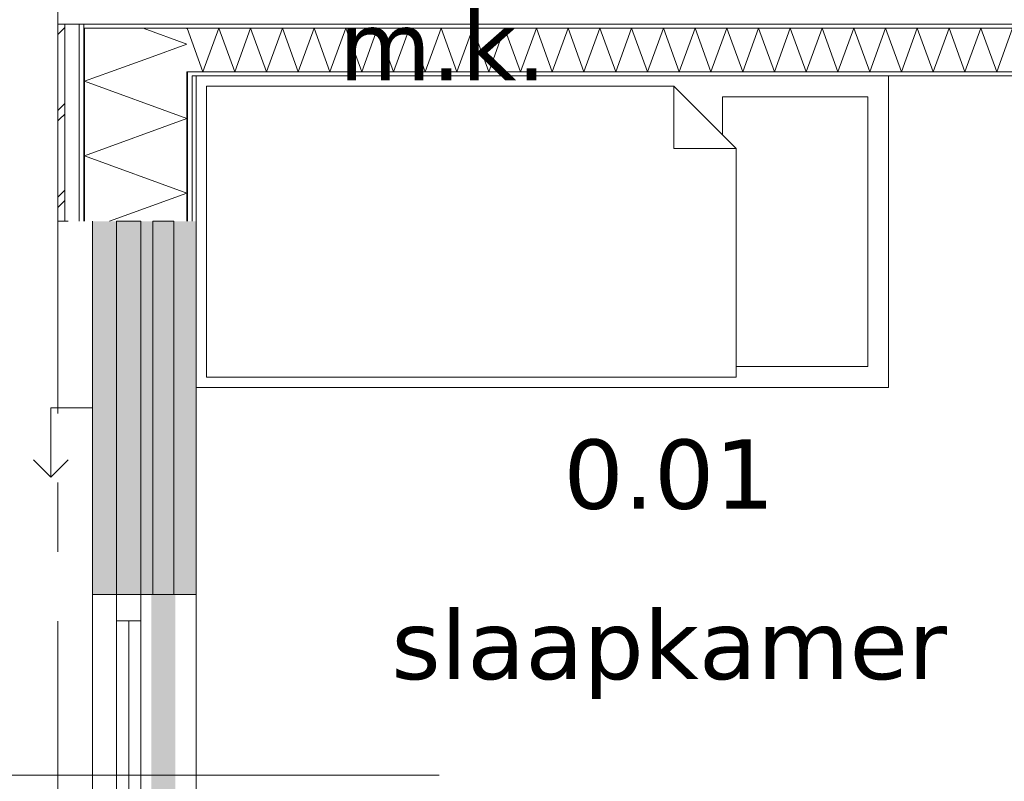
# Model space of a CAD drawing. Header units: millimetres. Extents: x -14925 to 266687, y -3550 to 35834.
# Tile 116 of 244: x 110989 to 113833, y 2287 to 4488. Entities that reach past the tile are written whole.
import ezdxf
from ezdxf.enums import TextEntityAlignment as Align

# ---------------------------------------------------------------- set-up
doc = ezdxf.new("R2010")
doc.units = ezdxf.units.MM
doc.header["$MEASUREMENT"] = 0
doc.linetypes.add('B0204', pattern=[2600, 2000, -200, 200, -200])
doc.linetypes.add('B0302', pattern=[2502.000046, 1252.000046, -625, 0, -625])
for name, color, linetype in [('21 Buitenwanden', 7, 'Continuous'), ('A Lijn doorsnede', 7, 'Continuous'), ('A Stramien', 7, 'Continuous'), ('New_21 Buitenwanden', 7, 'Continuous'), ('New_21 Buitenwanden 2D arcering', 7, 'Continuous'), ('New_21 Buitenwanden Afdek-arcering', 7, 'Continuous'), ('New_21 Buitenwanden Deuren', 7, 'Continuous'), ('New_21 Buitenwanden Doorsnede-arcering', 7, 'Continuous'), ('New_21 Buitenwanden Laagscheidingslijnen', 7, 'Continuous'), ('New_21 Buitenwanden Ramen', 7, 'Continuous'), ('New_22 C Binnenwanden', 7, 'Continuous'), ('New_22 C Binnenwanden Doorsnede-arcering', 7, 'Continuous'), ('New_22 C Binnenwanden Laagscheidingslijnen', 7, 'Continuous'), ('New_82 Interieur', 7, 'Continuous'), ('New_Z Gebruiksopp', 7, 'Continuous'), ('New_Z Gebruiksopp Zone omranding', 7, 'Continuous'), ('New_Z Gebruiksopp Zone tekst', 7, 'Continuous'), ('Tekst_dim 1_ 100 .DO', 7, 'Continuous')]:
    doc.layers.add(name, color=color, linetype=linetype)
doc.styles.add('GENERATED_STYLE_1', font='verdana.ttf')
doc.styles.add('GENERATED_STYLE_2', font='verdana.ttf')
doc.dimstyles.new('GENERATED_STYLE__1', dxfattribs={"dimtxt": 400, "dimasz": 380, "dimexe": 0.18, "dimexo": 0.0625, "dimgap": 0, "dimtad": 1, "dimdec": 0, "dimzin": 0, "dimdsep": 46, "dimtxsty": 'GENERATED_STYLE_2', "dimblk": 'ARROWHEAD_7', "dimblk1": 'ARROWHEAD_7', "dimblk2": 'ARROWHEAD_7', "dimcen": 0.09, "dimse1": 1, "dimse2": 1, "dimclrd": 9, "dimclre": 9, "dimclrt": 9, "dimadec": 1, "dimazin": 0, "dimtfac": 1, "dimtdec": 4, "dimtmove": 0, "dimatfit": 3, "dimfxl": 1, "dimtolj": 1, "dimtzin": 0, "dimarcsym": 0})
pattern_1 = [(0, (120873.91, 0), (0, 100), [])]
pattern_2 = [(270, (120873.91, 0), (100, 0), [])]

# ---------------------------------------------------------------- blocks, each defined once
blk = doc.blocks.new('m.k._0.04_118_1', base_point=(112211.1, 5137.7))
at = {"layer": 'New_Z Gebruiksopp Zone tekst', "color": 2, "lineweight": 0}
for tag, style, p in [('DUMMY_941', 'GENERATED_STYLE_1', (112211.1, 5075.5)), ('DUMMY_942', 'GENERATED_STYLE_2', (112211.1, 4578.4))]:
    blk.add_attdef(tag, text='', height=200, dxfattribs=dict(at, style=style)).set_placement(p, align=Align.TOP_LEFT)
for tag, style, p in [('ROOM_NUMBER', 'GENERATED_STYLE_1', (112211.1, 5004.8)), ('ROOM_NAME', 'GENERATED_STYLE_2', (112211.1, 4512.5))]:
    blk.add_attdef(tag, text='', height=200, dxfattribs=dict(at, style=style)).set_placement(p, align=Align.TOP_CENTER)
blk = doc.blocks.new('slaapkamer_0.01_120_1', base_point=(112865.1, 3407.5))
at = {"layer": 'New_Z Gebruiksopp Zone tekst', "color": 2, "lineweight": 0}
for tag, style, p in [('DUMMY_941', 'GENERATED_STYLE_1', (112865.1, 3345.4)), ('DUMMY_942', 'GENERATED_STYLE_2', (112865.1, 2848.2))]:
    blk.add_attdef(tag, text='', height=200, dxfattribs=dict(at, style=style)).set_placement(p, align=Align.TOP_LEFT)
for tag, style, p in [('ROOM_NUMBER', 'GENERATED_STYLE_1', (112865.1, 3274.6)), ('ROOM_NAME', 'GENERATED_STYLE_2', (112865.1, 2782.3))]:
    blk.add_attdef(tag, text='', height=200, dxfattribs=dict(at, style=style)).set_placement(p, align=Align.TOP_CENTER)
blk = doc.blocks.new('Rnx horizontaal 26[52]_1', base_point=(120873.9, 0))
at = {"layer": 'New_21 Buitenwanden Ramen', "color": 7, "linetype": 'Continuous', "lineweight": 0}
for p, q in [((111198.9, 1673), (111198.9, 2827)), ((111198.9, 2827), (111218.9, 2827)), ((111218.9, 2827), (111260.9, 2827)), ((111260.9, 2827), (111268.9, 2827)), ((111268.9, 1673), (111268.9, 2827)), ((111268.9, 2751), (111268.9, 2827)), ((111268.9, 2827), (111275.9, 2827)), ((111268.9, 2827), (111275.9, 2827)), ((111275.9, 2827), (111338.9, 2827)), ((111275.9, 2827), (111338.9, 2827)), ((111338.9, 2827), (111338.9, 2751)), ((111338.9, 2827), (111471.9, 2827)), ((111338.9, 2827), (111471.9, 2827)), ((111471.9, 2827), (111486.9, 2827)), ((111471.9, 2827), (111486.9, 2827)), ((111486.9, 2827), (111498.9, 2827)), ((111486.9, 2827), (111498.9, 2827)), ((111498.9, 2827), (111498.9, 2839)), ((111498.9, 2827), (111498.9, 2839)), ((111498.9, 1673), (111498.9, 2827)), ((111338.9, 2751), (111268.9, 2751)), ((111268.9, 1749), (111268.9, 2751)), ((111303.9, 1749), (111303.9, 2751)), ((111338.9, 2751), (111338.9, 1749)), ((111268.9, 1673), (111268.9, 1749)), ((111268.9, 1749), (111338.9, 1749)), ((111338.9, 1749), (111338.9, 1673)), ((111198.9, 1673), (111218.9, 1673)), ((111218.9, 1673), (111260.9, 1673)), ((111260.9, 1673), (111268.9, 1673)), ((111268.9, 1673), (111275.9, 1673)), ((111268.9, 1673), (111275.9, 1673)), ((111275.9, 1673), (111338.9, 1673)), ((111275.9, 1673), (111338.9, 1673)), ((111338.9, 1673), (111471.9, 1673)), ((111338.9, 1673), (111471.9, 1673)), ((111471.9, 1673), (111486.9, 1673)), ((111471.9, 1673), (111486.9, 1673)), ((111486.9, 1673), (111498.9, 1673)), ((111486.9, 1673), (111498.9, 1673)), ((111498.9, 1673), (111498.9, 1661)), ((111498.9, 1673), (111498.9, 1661))]:
    blk.add_line(p, q, dxfattribs=at)
for p in [(111268.9, 2827), (111268.9, 1673)]:
    blk.add_point(p, dxfattribs=at)
blk = doc.blocks.new('D1 26[163]_1', base_point=(120873.9, 0))
at = {"layer": 'New_21 Buitenwanden Deuren', "color": 7, "linetype": 'Continuous', "lineweight": 0}
for p, q in [((111498.9, 1673), (111498.9, 1685)), ((111498.9, 1673), (111498.9, 1685)), ((111198.9, 1673), (111218.9, 1673)), ((111218.9, 1673), (111260.9, 1673)), ((111260.9, 1673), (111268.9, 1673)), ((111268.9, 1673), (111268.9, 595)), ((111268.9, 1673), (111268.9, 1579)), ((111338.9, 1673), (111268.9, 1673)), ((111268.9, 1673), (111275.9, 1673)), ((111268.9, 1673), (111275.9, 1673)), ((111275.9, 1673), (111338.9, 1673)), ((111275.9, 1673), (111338.9, 1673)), ((111338.9, 1579), (111338.9, 1673)), ((111338.9, 1673), (111471.9, 1673)), ((111338.9, 1673), (111471.9, 1673)), ((111471.9, 1673), (111486.9, 1673)), ((111471.9, 1673), (111486.9, 1673)), ((111486.9, 1673), (111498.9, 1673)), ((111486.9, 1673), (111498.9, 1673)), ((111268.9, 1579), (111338.9, 1579)), ((111278.9, 689), (111278.9, 1579)), ((111278.9, 1579), (111338.9, 1579)), ((111338.9, 1579), (111338.9, 689)), ((111338.9, 689), (111268.9, 689)), ((111268.9, 689), (111268.9, 595)), ((111338.9, 689), (111278.9, 689)), ((111338.9, 689), (112228.9, 689)), ((111338.9, 595), (111338.9, 689)), ((111198.9, 595), (111218.9, 595)), ((111218.9, 595), (111260.9, 595)), ((111260.9, 595), (111268.9, 595)), ((111268.9, 595), (111338.9, 595)), ((111268.9, 595), (111275.9, 595)), ((111268.9, 595), (111275.9, 595)), ((111275.9, 595), (111338.9, 595)), ((111275.9, 595), (111338.9, 595)), ((111338.9, 595), (111471.9, 595)), ((111338.9, 595), (111471.9, 595)), ((111471.9, 595), (111486.9, 595)), ((111471.9, 595), (111486.9, 595)), ((111486.9, 595), (111498.9, 595)), ((111486.9, 595), (111498.9, 595)), ((111498.9, 595), (111498.9, 583)), ((111498.9, 595), (111498.9, 583))]:
    blk.add_line(p, q, dxfattribs=at)
blk.add_arc((111338.9, 689), 890, 0, 90, dxfattribs=at)
for p in [(111268.9, 1673), (111268.9, 595)]:
    blk.add_point(p, dxfattribs=at)
blk = doc.blocks.new('DS1 in wand 26[164]_1', base_point=(120873.9, 0))
at = {"layer": 'New_21 Buitenwanden Deuren', "color": 7, "linetype": 'Continuous', "lineweight": 0}
for p, q in [((111198.9, 3905), (111198.9, 2827)), ((111373.9, 3905), (111373.9, 2827)), ((111433.9, 3905), (111373.9, 3905)), ((111433.9, 2827), (111433.9, 3905)), ((111498.9, 3905), (111498.9, 2827)), ((111198.9, 3366), (111078.9, 3366)), ((111078.9, 3366), (111078.9, 3166)), ((111078.9, 3166), (111028.9, 3216)), ((111078.9, 3166), (111128.9, 3216)), ((111198.9, 2827), (111218.9, 2827)), ((111218.9, 2827), (111260.9, 2827)), ((111260.9, 2827), (111275.9, 2827)), ((111275.9, 2827), (111368.9, 2827)), ((111373.9, 2827), (111433.9, 2827)), ((111438.9, 2827), (111471.9, 2827)), ((111438.9, 2827), (111471.9, 2827)), ((111471.9, 2827), (111486.9, 2827)), ((111471.9, 2827), (111486.9, 2827)), ((111486.9, 2827), (111498.9, 2827)), ((111486.9, 2827), (111498.9, 2827)), ((111498.9, 2827), (111498.9, 2751)), ((111498.9, 2827), (111498.9, 2751))]:
    blk.add_line(p, q, dxfattribs=at)
blk = doc.blocks.new('Wall_433_1', base_point=(111498.9, 3905))
at = {"layer": 'New_21 Buitenwanden 2D arcering', "linetype": 'Continuous', "lineweight": 0, "true_color": 0xffffff}
blk.add_hatch(color=7, dxfattribs=at).paths.add_polyline_path([(111368.9, 2827), (111368.9, 1744), (111438.9, 1744), (111438.9, 2827)])
at = {"layer": 'New_21 Buitenwanden Afdek-arcering', "linetype": 'Continuous', "lineweight": 0, "true_color": 0xffffff}
for points in [[(111198.9, 2827), (111498.9, 2827), (111498.9, 3905), (111198.9, 3905)], [(111198.9, 595), (111498.9, 595), (111498.9, 1673), (111198.9, 1673)]]:
    blk.add_hatch(color=7, dxfattribs=at).paths.add_polyline_path(points)
at = {"layer": 'New_21 Buitenwanden', "color": 9, "linetype": 'Continuous', "lineweight": 0}
for p, q in [((111198.9, 595), (111218.9, 595)), ((111218.9, 595), (111260.9, 595)), ((111260.9, 595), (111268.9, 595)), ((111268.9, 595), (111275.9, 595)), ((111275.9, 595), (111338.9, 595)), ((111338.9, 595), (111471.9, 595)), ((111471.9, 595), (111486.9, 595)), ((111486.9, 595), (111498.9, 595)), ((111498.9, 595), (111498.9, 583))]:
    blk.add_line(p, q, dxfattribs=at)
at = {"layer": 'New_21 Buitenwanden Deuren', "color": 7, "linetype": 'Continuous', "lineweight": 0}
for name in ['DS1 in wand 26[164]_1', 'D1 26[163]_1']:
    blk.add_blockref(name, (120873.9, 0), dxfattribs=at)
at = {"layer": 'New_21 Buitenwanden Ramen', "color": 7, "linetype": 'Continuous', "lineweight": 0}
blk.add_blockref('Rnx horizontaal 26[52]_1', (120873.9, 0), dxfattribs=at)
blk = doc.blocks.new('*X3034', base_point=(120873.9, 0))
at = {"layer": 'New_22 C Binnenwanden Doorsnede-arcering', "color": 7, "linetype": 'Continuous', "lineweight": 0}
for p, q in [((111471.9, 4461.2), (111472.6, 4463)), ((111518.4, 4337), (111472.6, 4463)), ((111518.4, 4337), (111564.3, 4463)), ((111610.1, 4337), (111564.3, 4463)), ((111610.1, 4337), (111656, 4463)), ((111701.9, 4337), (111656, 4463)), ((111701.9, 4337), (111747.7, 4463)), ((111793.6, 4337), (111747.7, 4463)), ((111793.6, 4337), (111839.4, 4463)), ((111885.3, 4337), (111839.4, 4463)), ((111885.3, 4337), (111931.2, 4463)), ((111977, 4337), (111931.2, 4463)), ((111977, 4337), (112022.9, 4463)), ((112068.7, 4337), (112022.9, 4463)), ((112068.7, 4337), (112114.6, 4463)), ((112160.5, 4337), (112114.6, 4463)), ((112160.5, 4337), (112206.3, 4463)), ((112252.2, 4337), (112206.3, 4463)), ((112252.2, 4337), (112298, 4463)), ((112343.9, 4337), (112298, 4463)), ((112343.9, 4337), (112389.8, 4463)), ((112435.6, 4337), (112389.8, 4463)), ((112435.6, 4337), (112481.5, 4463)), ((112527.3, 4337), (112481.5, 4463)), ((112527.3, 4337), (112573.2, 4463)), ((112619.1, 4337), (112573.2, 4463)), ((112619.1, 4337), (112664.9, 4463)), ((112710.8, 4337), (112664.9, 4463)), ((112710.8, 4337), (112756.6, 4463)), ((112802.5, 4337), (112756.6, 4463)), ((112802.5, 4337), (112848.4, 4463)), ((112894.2, 4337), (112848.4, 4463)), ((112894.2, 4337), (112940.1, 4463)), ((112985.9, 4337), (112940.1, 4463)), ((112985.9, 4337), (113031.8, 4463)), ((113077.7, 4337), (113031.8, 4463)), ((113077.7, 4337), (113123.5, 4463)), ((113169.4, 4337), (113123.5, 4463)), ((113169.4, 4337), (113215.2, 4463)), ((113261.1, 4337), (113215.2, 4463)), ((113261.1, 4337), (113307, 4463)), ((113352.8, 4337), (113307, 4463)), ((113352.8, 4337), (113398.7, 4463)), ((113444.5, 4337), (113398.7, 4463)), ((113444.5, 4337), (113490.4, 4463)), ((113536.3, 4337), (113490.4, 4463)), ((113536.3, 4337), (113582.1, 4463)), ((113628, 4337), (113582.1, 4463)), ((113628, 4337), (113673.8, 4463)), ((113719.7, 4337), (113673.8, 4463)), ((113719.7, 4337), (113765.6, 4463)), ((113811.4, 4337), (113765.6, 4463)), ((113811.4, 4337), (113857.3, 4463))]:
    blk.add_line(p, q, dxfattribs=at)
blk = doc.blocks.new('Wall_464_1', base_point=(111498.9, 4325))
at = {"layer": 'New_22 C Binnenwanden Doorsnede-arcering', "linetype": 'Continuous', "lineweight": 0, "true_color": 0x000000}
h = blk.add_hatch(dxfattribs=at)
h.set_pattern_fill('325_Houtachtig_plaatmate_E0', color=18, style=0, pattern_type=2)
h.set_pattern_definition(pattern_1)
h.paths.add_polyline_path([(118271.9, 4475), (111175.9, 4475), (111175.9, 4463), (118271.9, 4463)])
h = blk.add_hatch(dxfattribs=at)
h.set_pattern_fill('325_Houtachtig_plaatmate_E0', color=18, style=0, pattern_type=2)
h.set_pattern_definition(pattern_1)
h.paths.add_polyline_path([(116178.9, 4337), (111486.9, 4337), (111486.9, 4329.5), (111498.9, 4325), (116178.9, 4325)])
h = blk.add_hatch(dxfattribs=at)
h.set_pattern_fill('325_Houtachtig_plaatmate_E0', color=18, style=0, pattern_type=2)
h.set_pattern_definition(pattern_1)
h.paths.add_polyline_path([(111498.9, 4325), (111486.9, 4329.5), (111486.9, 4325)])
at = {"layer": 'New_21 Buitenwanden Laagscheidingslijnen', "color": 1, "linetype": 'Continuous', "lineweight": 0}
blk.add_line((111498.9, 4325), (111486.9, 4325), dxfattribs=at)
at = {"layer": 'New_22 C Binnenwanden', "color": 1, "linetype": 'Continuous', "lineweight": 0, "flags": 128}
for points in [[(118271.9, 4475), (111175.9, 4475)], [(111498.9, 4325), (116178.9, 4325)]]:
    blk.add_lwpolyline(points, dxfattribs=at)
at = {"layer": 'New_22 C Binnenwanden Laagscheidingslijnen', "color": 1, "linetype": 'Continuous', "lineweight": 0}
for p, q in [((111471.9, 4463), (111175.9, 4463)), ((111471.9, 4463), (117975.9, 4463)), ((111486.9, 4337), (111471.9, 4337)), ((111486.9, 4337), (116190.9, 4337))]:
    blk.add_line(p, q, dxfattribs=at)
at = {"layer": 'New_22 C Binnenwanden', "color": 1, "lineweight": 0}
blk.add_blockref('*X3034', (120873.9, 0), dxfattribs=at)
blk = doc.blocks.new('*X3545', base_point=(120873.9, 0))
at = {"layer": 'New_21 Buitenwanden Doorsnede-arcering', "color": 7, "linetype": 'Continuous', "lineweight": 0}
for p in [(111345.9, 4463), (111360.9, 4376.7)]:
    blk.add_line(p, (111471.9, 4417.1), dxfattribs=at)
blk = doc.blocks.new('*X3547', base_point=(120873.9, 0))
at = {"layer": 'New_21 Buitenwanden Doorsnede-arcering', "color": 7, "linetype": 'Continuous', "lineweight": 0}
for p, q in [((111098.9, 4445), (111118.9, 4465)), ((111098.9, 4225), (111118.9, 4245)), ((111103.9, 4200), (111118.9, 4215)), ((111098.9, 4195), (111103.9, 4200)), ((111098.9, 3975), (111118.9, 3995)), ((111098.9, 3945), (111118.9, 3965))]:
    blk.add_line(p, q, dxfattribs=at)
blk = doc.blocks.new('*X3548', base_point=(120873.9, 0))
at = {"layer": 'New_21 Buitenwanden Doorsnede-arcering', "color": 7, "linetype": 'Continuous', "lineweight": 0}
blk.add_line((111251.7, 4337), (111360.9, 4376.7), dxfattribs=at)
blk = doc.blocks.new('*X3549', base_point=(120873.9, 0))
at = {"layer": 'New_21 Buitenwanden Doorsnede-arcering', "color": 7, "linetype": 'Continuous', "lineweight": 0}
for p, q in [((111175.9, 4309.4), (111251.7, 4337)), ((111175.9, 4309.4), (111471.9, 4201.7)), ((111175.9, 4093.9), (111471.9, 4201.7)), ((111175.9, 4093.9), (111471.9, 3986.2)), ((111248.8, 3905), (111471.9, 3986.2))]:
    blk.add_line(p, q, dxfattribs=at)
blk = doc.blocks.new('Wall_544_1', base_point=(111498.9, 3905))
at = {"layer": 'New_21 Buitenwanden Doorsnede-arcering', "linetype": 'Continuous', "lineweight": 0, "true_color": 0x000000}
h = blk.add_hatch(dxfattribs=at)
h.set_pattern_fill('325_Houtachtig_plaatmate_E0', color=18, style=0, pattern_type=2)
h.set_pattern_definition(pattern_2)
h.paths.add_polyline_path([(111175.9, 4475), (111160.9, 4475), (111160.9, 4463), (111175.9, 4463)])
h = blk.add_hatch(dxfattribs=at)
h.set_pattern_fill('325_Houtachtig_plaatmate_E0', color=18, style=0, pattern_type=2)
h.set_pattern_definition(pattern_2)
h.paths.add_polyline_path([(111175.9, 4463), (111160.9, 4463), (111160.9, 4451.8), (111175.9, 4446.1)])
h = blk.add_hatch(dxfattribs=at)
h.set_pattern_fill('325_Houtachtig_plaatmate_E0', color=18, style=0, pattern_type=2)
h.set_pattern_definition(pattern_2)
h.paths.add_polyline_path([(111160.9, 4451.8), (111160.9, 3905), (111175.9, 3905), (111175.9, 4446.1)])
h = blk.add_hatch(dxfattribs=at)
h.set_pattern_fill('325_Houtachtig_plaatmate_E0', color=18, style=0, pattern_type=2)
h.set_pattern_definition(pattern_2)
h.paths.add_polyline_path([(111486.9, 4337), (111471.9, 4337), (111471.9, 4335.1), (111486.9, 4329.5)])
h = blk.add_hatch(dxfattribs=at)
h.set_pattern_fill('325_Houtachtig_plaatmate_E0', color=18, style=0, pattern_type=2)
h.set_pattern_definition(pattern_2)
h.paths.add_polyline_path([(111486.9, 4325), (111486.9, 4329.5), (111471.9, 4335.1), (111471.9, 4325)])
h = blk.add_hatch(dxfattribs=at)
h.set_pattern_fill('325_Houtachtig_plaatmate_E0', color=18, style=0, pattern_type=2)
h.set_pattern_definition(pattern_2)
h.paths.add_polyline_path([(111471.9, 4325), (111471.9, 3905), (111486.9, 3905), (111486.9, 4325)])
h = blk.add_hatch(dxfattribs=at)
h.set_pattern_fill('720_Gips_0001', color=18, style=0, pattern_type=2)
h.set_pattern_definition([(270, (120873.9, 0), (346.41, 0), [0, -200]), (270, (121047.1, -100), (346.41, 0), [0, -200])])
h.paths.add_polyline_path([(111486.9, 4325), (111486.9, 3905), (111498.9, 3905), (111498.9, 4325)])
at = {"layer": 'New_21 Buitenwanden', "color": 9, "linetype": 'Continuous', "lineweight": 0, "flags": 128}
for points in [[(111098.9, 4475), (111098.9, 3905)], [(111498.9, 3905), (111498.9, 4325)], [(111098.9, 3905), (111118.9, 3905)], [(111118.9, 3905), (111128.9, 3905)]]:
    blk.add_lwpolyline(points, dxfattribs=at)
at = {"layer": 'New_21 Buitenwanden Laagscheidingslijnen', "color": 9, "linetype": 'Continuous', "lineweight": 0}
for p, q in [((111118.9, 4467.5), (111118.9, 3905)), ((111160.9, 4451.8), (111160.9, 3905)), ((111175.9, 4446.1), (111175.9, 4337)), ((111175.9, 4337), (111175.9, 3905)), ((111471.9, 4335.1), (111471.9, 4325)), ((111471.9, 4325), (111471.9, 3905)), ((111486.9, 4325), (111486.9, 3905))]:
    blk.add_line(p, q, dxfattribs=at)
at = {"layer": 'New_21 Buitenwanden Laagscheidingslijnen', "color": 1, "linetype": 'Continuous', "lineweight": 0}
blk.add_line((111498.9, 4325), (111486.9, 4325), dxfattribs=at)
at = {"layer": 'New_22 C Binnenwanden', "color": 9, "linetype": 'Continuous', "lineweight": 0, "flags": 128}
for points in [[(111098.9, 4475), (111118.9, 4475)], [(111118.9, 4475), (111160.9, 4475)], [(111160.9, 4475), (111175.9, 4475)]]:
    blk.add_lwpolyline(points, dxfattribs=at)
at = {"layer": 'New_22 C Binnenwanden Laagscheidingslijnen', "color": 9, "linetype": 'Continuous', "lineweight": 0}
for p, q in [((111118.9, 4475), (111118.9, 4467.5)), ((111160.9, 4475), (111160.9, 4463)), ((111160.9, 4463), (111160.9, 4451.8)), ((111175.9, 4463), (111175.9, 4446.1)), ((111471.9, 4337), (111471.9, 4335.1))]:
    blk.add_line(p, q, dxfattribs=at)
at = {"layer": 'New_22 C Binnenwanden Laagscheidingslijnen', "color": 1, "linetype": 'Continuous', "lineweight": 0}
for p, q in [((111471.9, 4463), (111175.9, 4463)), ((111486.9, 4337), (111471.9, 4337))]:
    blk.add_line(p, q, dxfattribs=at)
at = {"layer": 'New_21 Buitenwanden', "color": 1, "lineweight": 0}
for name in ['*X3547', '*X3545', '*X3548', '*X3549']:
    blk.add_blockref(name, (120873.9, 0), dxfattribs=at)
blk = doc.blocks.new('Bed 01 26[164]_1', base_point=(111498.9, 3425))
at = {"layer": 'New_82 Interieur', "color": 7, "linetype": 'Continuous', "lineweight": 0}
for p, q in [((111498.9, 3425), (111498.9, 4325)), ((111498.9, 4325), (113498.9, 4325)), ((113498.9, 4325), (113498.9, 3425)), ((112878.9, 4295), (112878.9, 4115)), ((113058.9, 4115), (112878.9, 4115)), ((113498.9, 3425), (111498.9, 3425))]:
    blk.add_line(p, q, dxfattribs=at)
at = {"layer": 'New_82 Interieur', "color": 7, "linetype": 'Continuous', "lineweight": 0, "flags": 128}
for points in [[(111528.9, 3455), (111528.9, 4295), (112878.9, 4295), (113058.9, 4115), (113058.9, 3455)], [(113058.9, 4115), (113018.9, 4155), (113018.9, 4265), (113438.9, 4265), (113438.9, 3485), (113058.9, 3485)]]:
    blk.add_lwpolyline(points, close=True, dxfattribs=at)
blk = doc.blocks.new('Standard grid marker_2')
at = {"layer": 'A Stramien', "color": 7, "linetype": 'B0204', "lineweight": 0}
blk.add_line((1000, 0), (24500, 0), dxfattribs=at)
at = {"layer": 'A Stramien', "color": 9, "lineweight": 0, "style": 'GENERATED_STYLE_2'}
blk.add_attdef('AC_MarkerText_1', text='', height=400, rotation=90, dxfattribs=at).set_placement((-948.6, -142.5), align=Align.TOP_CENTER)
blk = doc.blocks.new('Beam_76_1', base_point=(111268.9, 3905))
at = {"layer": '21 Buitenwanden', "color": 7, "linetype": 'Continuous', "lineweight": 0}
for p, q in [((111268.9, 3905), (111268.9, 3829)), ((111268.9, 3905), (111338.9, 3905)), ((111338.9, 3905), (111338.9, 3829)), ((111268.9, 3829), (111268.9, 2903)), ((111338.9, 3829), (111338.9, 2903)), ((111268.9, 2903), (111268.9, 2827)), ((111338.9, 2903), (111338.9, 2827)), ((111268.9, 2827), (111338.9, 2827))]:
    blk.add_line(p, q, dxfattribs=at)
blk = doc.blocks.new('*D3824', base_point=(120873.9, 0))
at = {"layer": 'Tekst_dim 1_ 100 .DO', "color": 9, "linetype": 'Continuous', "lineweight": 0}
for p, q in [((109598.9, 100), (109598.9, 4600)), ((109973.9, 4500), (109223.9, 4500)), ((109598.9, -25), (109598.9, 100))]:
    blk.add_line(p, q, dxfattribs=at)
blk.add_circle((109598.9, 4500), 100, dxfattribs=at)
at = {"layer": 'Tekst_dim 1_ 100 .DO', "color": 9, "lineweight": 0, "insert": (109518.9, 1452.7), "char_height": 400, "attachment_point": 7, "rotation": 90, "style": 'GENERATED_STYLE_2'}
blk.add_mtext('\\A1;{\\pql;\\fVerdana|b0|i0|c0|p0;\\W1.000000;4.500}', dxfattribs=at)
blk = doc.blocks.new('ARROWHEAD_7')
at = {"color": 0, "linetype": 'Continuous', "lineweight": 0}
for p, q in [((0, -0.25), (0, 0.25)), ((0, 0), (-1, 0)), ((-0.25, 0), (0.25, 0))]:
    blk.add_line(p, q, dxfattribs=at)
blk.add_circle((0, 0), 0.25, dxfattribs=at)
blk = doc.blocks.new('*D3825', base_point=(120873.9, 0))
at = {"layer": 'Tekst_dim 1_ 100 .DO', "color": 9, "linetype": 'Continuous', "lineweight": 0}
for p, q in [((109598.9, 4600), (109598.9, 9100)), ((109973.9, 9000), (109223.9, 9000)), ((109598.9, 100), (109598.9, 4600)), ((109973.9, 4500), (109223.9, 4500))]:
    blk.add_line(p, q, dxfattribs=at)
for centre in [(109598.9, 9000), (109598.9, 4500)]:
    blk.add_circle(centre, 100, dxfattribs=at)
at = {"layer": 'Tekst_dim 1_ 100 .DO', "color": 9, "lineweight": 0, "insert": (109518.9, 5952.7), "char_height": 400, "attachment_point": 7, "rotation": 90, "style": 'GENERATED_STYLE_2'}
blk.add_mtext('\\A1;{\\pql;\\fVerdana|b0|i0|c0|p0;\\W1.000000;4.500}', dxfattribs=at)
blk = doc.blocks.new('*D3829', base_point=(120873.9, 0))
at = {"layer": 'Tekst_dim 1_ 100 .DO', "color": 9, "linetype": 'Continuous', "lineweight": 0}
for p, q in [((108098.9, 18025), (108098.9, 18325)), ((108473.9, 18125), (107723.9, 18125)), ((108098.9, -25), (108098.9, 18025)), ((108098.9, -325), (108098.9, -25)), ((108473.9, -125), (107723.9, -125))]:
    blk.add_line(p, q, dxfattribs=at)
for centre in [(108098.9, 18125), (108098.9, -125)]:
    blk.add_circle(centre, 100, dxfattribs=at)
at = {"layer": 'Tekst_dim 1_ 100 .DO', "color": 9, "lineweight": 0, "insert": (108018.9, 8028.3), "char_height": 400, "attachment_point": 7, "rotation": 90, "style": 'GENERATED_STYLE_2'}
blk.add_mtext('\\A1;{\\pql;\\fVerdana|b0|i0|c0|p0;\\W1.000000;18.250}', dxfattribs=at)
blk = doc.blocks.new('Cutting Plane_5_1', base_point=(110648.9, 2304.9))
at = {"layer": 'A Lijn doorsnede', "color": 9, "linetype": 'B0302', "lineweight": 0}
blk.add_line((110948.9, 2304.9), (112648.9, 2304.9), dxfattribs=at)

msp = doc.modelspace()

# ---------------------------------------------------------------- linework, layer by layer
at = {"layer": 'New_Z Gebruiksopp Zone omranding', "color": 254, "linetype": 'Continuous', "lineweight": 0, "true_color": 0xe4e3c5, "flags": 128}
msp.add_lwpolyline([(111498.9, 2224), (114743.9, 2224), (114743.9, 3194), (116213.9, 3194), (116213.9, 4325), (111498.9, 4325)], close=True, dxfattribs=at)

# ---------------------------------------------------------------- block references
at = {"layer": '21 Buitenwanden', "color": 7, "lineweight": 0}
msp.add_blockref('Beam_76_1', (111268.9, 3905), dxfattribs=at)
at = {"layer": 'A Lijn doorsnede', "color": 9, "lineweight": 0}
msp.add_blockref('Cutting Plane_5_1', (110648.9, 2304.9), dxfattribs=at)
at = {"layer": 'A Stramien', "color": 1, "linetype": 'Continuous', "lineweight": 0, "zscale": 1000, "rotation": 270}
msp.add_blockref('Standard grid marker_2', (111098.9, 21950), dxfattribs=at)
at = {"layer": 'New_21 Buitenwanden', "color": 1, "lineweight": 0}
for name in ['Wall_544_1', 'Wall_433_1']:
    msp.add_blockref(name, (111498.9, 3905), dxfattribs=at)
at = {"layer": 'New_22 C Binnenwanden', "color": 1, "lineweight": 0}
msp.add_blockref('Wall_464_1', (111498.9, 4325), dxfattribs=at)
at = {"layer": 'New_82 Interieur', "color": 7, "linetype": 'Continuous', "lineweight": 0}
msp.add_blockref('Bed 01 26[164]_1', (111498.9, 3425), dxfattribs=at)
at = {"layer": 'New_Z Gebruiksopp', "color": 2, "linetype": 'Continuous', "lineweight": 0}
for name, p, values in [('m.k._0.04_118_1', (112211.1, 5137.7), {'ROOM_NAME': 'm.k.', 'ROOM_NUMBER': '0.04'}), ('slaapkamer_0.01_120_1', (112865.1, 3407.5), {'ROOM_NAME': 'slaapkamer', 'ROOM_NUMBER': '0.01'})]:
    msp.add_blockref(name, p, dxfattribs=at).add_auto_attribs(values)

# ---------------------------------------------------------------- dimensions: what is measured, and where the dimension line sits
at = {"layer": 'Tekst_dim 1_ 100 .DO', "color": 9, "linetype": 'Continuous', "lineweight": 0}
for base, p1, p2, picture, middle in [((108098.9, 18125), (111098.9, -125), (111098.9, 18125), '*D3829', (107818.9, 8850.6)), ((109598.9, 9000), (114966.3, 4500), (115090.7, 9000), '*D3825', (109318.9, 6622.8)), ((109598.9, 4500), (114770.8, 0), (114966.3, 4500), '*D3824', (109318.9, 2122.8))]:
    dim = msp.add_linear_dim(base=base, p1=p1, p2=p2, angle=90, dimstyle='GENERATED_STYLE__1', dxfattribs=at)
    dim.commit()
    dim.dimension.update_dxf_attribs({"geometry": picture, "text_midpoint": middle, "dimtype": 160, "text_rotation": 90})

doc.saveas('drawing.dxf')
